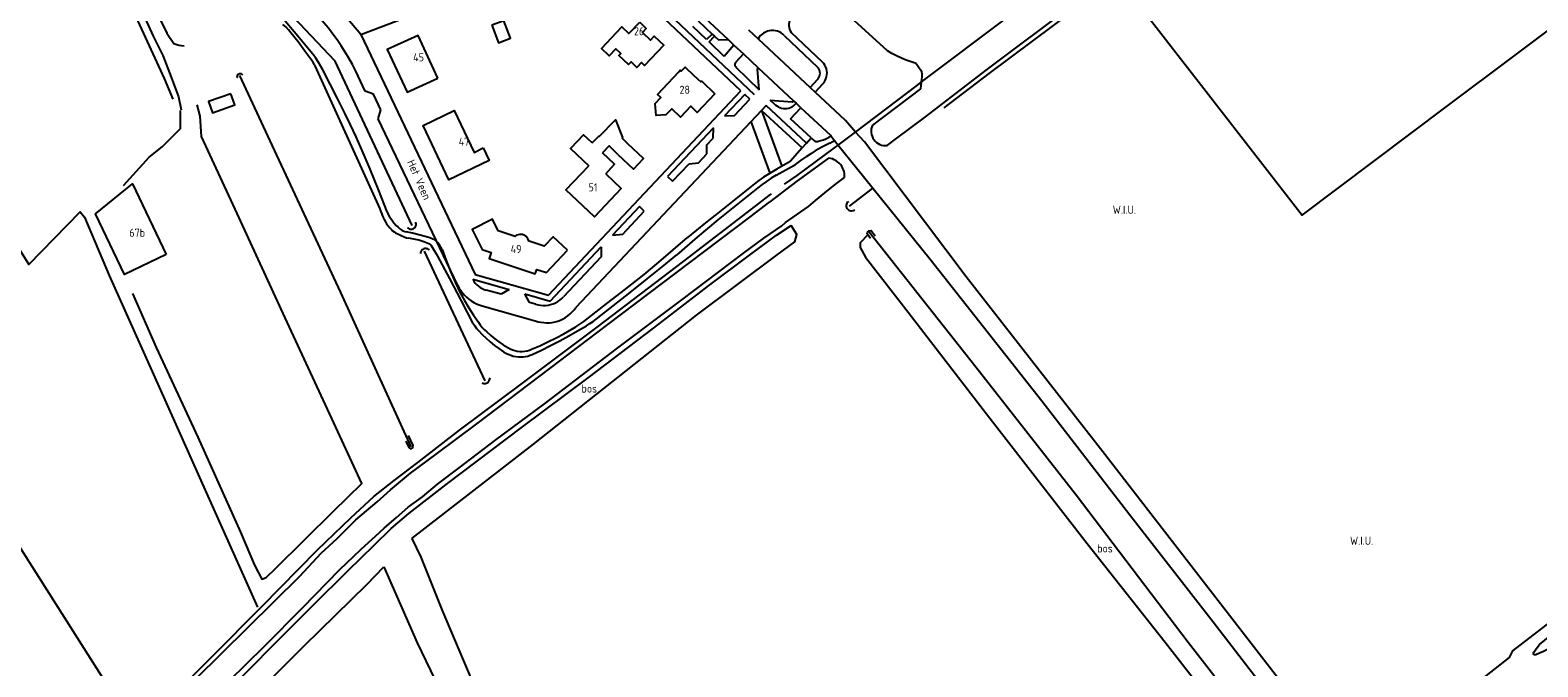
# Model space of a CAD drawing. Header units: metres. Extents: x 226218 to 240385, y 439369 to 449677.
# Tile 161 of 256: x 234520 to 234984, y 443655 to 443851. Entities that reach past the tile are written whole.
import ezdxf

# ---------------------------------------------------------------- set-up
doc = ezdxf.new("R2010")
doc.units = ezdxf.units.M
doc.header["$MEASUREMENT"] = 0
for name, color, linetype in [('CULTUURAANDUIDING', 253, 'Continuous'), ('DAKRAND', 4, 'Continuous'), ('DAKRAND-BYG', 4, 'Continuous'), ('FUNKTIEAAND', 253, 'Continuous'), ('HEG', 253, 'Continuous'), ('HOOFDGEBOUW', 4, 'Continuous'), ('HUISNUMMER', 253, 'Continuous'), ('INSTEEKSLOOT', 153, 'Continuous'), ('KANTVERH', 253, 'Continuous'), ('KANTWATER', 153, 'Continuous'), ('MIDSLTGREPPEL', 253, 'Continuous'), ('OVERIGEAFSCH', 253, 'Continuous'), ('OVLIJNOBJ', 253, 'Continuous'), ('RASTER', 253, 'Continuous'), ('SCHUTTING', 253, 'Continuous'), ('STRAATNAAM', 253, 'Continuous')]:
    doc.layers.add(name, color=color, linetype=linetype)
doc.styles.get("Standard").update_dxf_attribs({"font": 'iso.shx'})

msp = doc.modelspace()

# ---------------------------------------------------------------- linework, layer by layer
at = {"layer": 'DAKRAND'}
for points in [[(234693.08, 443815.91), (234695.12, 443818.01), (234695.29, 443817.84), (234700.27, 443822.99), (234702.46, 443817.54), (234702.33, 443817.4), (234704.13, 443815.65)], [(234701.05, 443812.37), (234698.3, 443815.04), (234696.29, 443812.87)], [(234669.4, 443787.08), (234669.71, 443787.36), (234670.06, 443787.58), (234670.44, 443787.73), (234670.84, 443787.82), (234671.26, 443787.84), (234671.67, 443787.78), (234672.06, 443787.64), (234672.42, 443787.45), (234672.74, 443787.19), (234673.02, 443786.88), (234673.23, 443786.52), (234673.38, 443786.13), (234673.45, 443785.73)]]:
    msp.add_lwpolyline(points, dxfattribs=at)
at = {"layer": 'DAKRAND-BYG'}
for points in [[(234662.25, 443852.11), (234664.29, 443846.73), (234667.97, 443848.13), (234665.93, 443853.51), (234662.25, 443852.11)], [(234581.87, 443831.03), (234575, 443828.59), (234576.22, 443825.15), (234583.1, 443827.59), (234581.87, 443831.03)], [(234561.96, 443781.55), (234549.13, 443775.41), (234540.21, 443794.05), (234551.57, 443803.27), (234561.96, 443781.55)]]:
    msp.add_lwpolyline(points, dxfattribs=at)
at = {"layer": 'HEG'}
msp.add_line((234621.91, 443849.25), (234691.02, 443875.6), dxfattribs=at)
at = {"layer": 'HOOFDGEBOUW'}
for points in [[(234707.74, 443853.03), (234709.75, 443851.11), (234708.6, 443849.91), (234711.06, 443847.56), (234712.22, 443848.78), (234715.19, 443845.95), (234709.25, 443839.72), (234708.31, 443840.62), (234706.9, 443839.14), (234705.11, 443840.85), (234704.28, 443839.98), (234701.36, 443842.76), (234701.97, 443843.4), (234700.41, 443844.88), (234698.34, 443842.71), (234695.94, 443845), (234702.23, 443851.6), (234704.4, 443849.53), (234707.74, 443853.03)], [(234645.63, 443835.81), (234639.52, 443848.97), (234629.99, 443844.59), (234636.13, 443831.46), (234645.63, 443835.81)], [(234730.93, 443831.03), (234725.47, 443825.27), (234723.47, 443827.16), (234720.35, 443823.86), (234717.63, 443826.43), (234715.82, 443824.52), (234712.8, 443824.29), (234712.51, 443827.99), (234714.26, 443829.84), (234713.21, 443830.83), (234719.81, 443837.8)], [(234719.81, 443837.8), (234720.22, 443838.23), (234720.54, 443837.93), (234721.76, 443839.22), (234724.45, 443836.66)], [(234724.45, 443836.66), (234726.58, 443834.64), (234726.83, 443834.91), (234730.93, 443831.03)], [(234659.59, 443814.33), (234661.42, 443810.48), (234648.99, 443804.55), (234641.03, 443821.23), (234650.65, 443825.82), (234656.77, 443812.98), (234659.59, 443814.33)], [(234693.08, 443815.91), (234690.43, 443818.43), (234686.4, 443814.18), (234692.05, 443808.82)], [(234701.05, 443812.37), (234705.87, 443807.81), (234708.95, 443811.09), (234704.13, 443815.65)], [(234697.27, 443806.41), (234702.08, 443801.86), (234693.8, 443793.12), (234685.04, 443801.41), (234692.05, 443808.82)], [(234697.27, 443806.41), (234700.03, 443809.32), (234696.29, 443812.87)], [(234669.4, 443787.08), (234664.18, 443788.82), (234662.39, 443792.39), (234656.14, 443789.27), (234659.23, 443783.11), (234661.97, 443782.18), (234661.37, 443780.27), (234675.55, 443775.56), (234676.06, 443776.96), (234679.02, 443776.01), (234685.49, 443782.88)], [(234685.49, 443782.88), (234681.12, 443787), (234678.38, 443784.08), (234673.45, 443785.73)]]:
    msp.add_lwpolyline(points, dxfattribs=at)
at = {"layer": 'INSTEEKSLOOT'}
for p, q in [((234784.04, 443844.22), (234772.69, 443854.6)), ((234792.87, 443840.36), (234794.35, 443838.24)), ((234583.96, 443835.98), (234583.92, 443836.04)), ((234794.17, 443832.56), (234779.41, 443821.38)), ((234794.42, 443834.57), (234794.17, 443832.56)), ((234794.54, 443835.55), (234794.42, 443834.57)), ((234765.87, 443811.19), (234756.09, 443804.12)), ((234756.09, 443804.12), (234747.84, 443797.76)), ((234752.62, 443791.44), (234759.73, 443796.32))]:
    msp.add_line(p, q, dxfattribs=at)
for points in [[(234795.72, 443823.93), (234814.43, 443838.25), (234841.05, 443858.22), (234867.97, 443878.41), (234868.75, 443879.01)], [(234792.87, 443840.36), (234791.33, 443840.84), (234789.82, 443841.38), (234788.33, 443841.99), (234786.86, 443842.67), (234785.43, 443843.42), (234784.04, 443844.22)], [(234583.92, 443836.04), (234583.85, 443836.3), (234583.86, 443836.56), (234583.94, 443836.81), (234584.09, 443837.02), (234584.3, 443837.18), (234584.55, 443837.27), (234584.81, 443837.28), (234585.07, 443837.21), (234585.29, 443837.07), (234585.46, 443836.87)], [(234794.35, 443838.24), (234794.5, 443837.72), (234794.59, 443837.18), (234794.63, 443836.64), (234794.61, 443836.09), (234794.54, 443835.55)], [(234783.95, 443815.08), (234786.54, 443817.01), (234795.72, 443823.93)], [(234779.41, 443821.38), (234779.2, 443820.83), (234779.07, 443820.25), (234779.01, 443819.67), (234779.03, 443819.08), (234779.12, 443818.5), (234779.29, 443817.94), (234779.54, 443817.4), (234779.85, 443816.91), (234780.22, 443816.45), (234780.65, 443816.05), (234781.13, 443815.71), (234781.65, 443815.44), (234782.21, 443815.24), (234782.78, 443815.11), (234783.37, 443815.05), (234783.95, 443815.08)], [(234770.77, 443805.23), (234770.8, 443805.85), (234770.76, 443806.46), (234770.66, 443807.06), (234770.48, 443807.65), (234770.24, 443808.22), (234769.94, 443808.75), (234769.58, 443809.25), (234769.16, 443809.7), (234768.7, 443810.1), (234768.19, 443810.44), (234767.65, 443810.73), (234767.07, 443810.95), (234766.48, 443811.1), (234765.87, 443811.19)], [(234759.73, 443796.32), (234761.9, 443798.2), (234764.74, 443800.56), (234767.9, 443803.08), (234770.77, 443805.23)], [(234718.96, 443775.95), (234741.64, 443793.08), (234747.84, 443797.76)], [(234772.03, 443797.88), (234771.77, 443797.66), (234771.57, 443797.38), (234771.43, 443797.06), (234771.36, 443796.72), (234771.37, 443796.37), (234771.46, 443796.04), (234771.61, 443795.73), (234771.83, 443795.46), (234772.11, 443795.24), (234772.42, 443795.09), (234772.75, 443795.02), (234773.1, 443795.01), (234773.44, 443795.08), (234773.75, 443795.23), (234774.03, 443795.44)], [(234615.34, 443684.46), (234621.89, 443690.8), (234626.46, 443694.98), (234629.03, 443697.38), (234632.9, 443700.64), (234636.48, 443703.8), (234640.88, 443706.93), (234645.52, 443710.83), (234652.18, 443715.88), (234663.45, 443724.5), (234678.39, 443735.63), (234701.06, 443752.8), (234720.72, 443767.59), (234739.73, 443781.95), (234745.95, 443786.55), (234751.51, 443790.4), (234752.62, 443791.44)], [(234778.81, 443786.44), (234777.79, 443787.91), (234777.88, 443788.46), (234778.45, 443788.83), (234779.05, 443788.9), (234780.26, 443787.28)], [(234515.5, 443595.27), (234552.37, 443632.22), (234571.11, 443650.92), (234603.08, 443682.6), (234609.64, 443689.64), (234614.57, 443694.13), (234620.35, 443699.88), (234626.9, 443705.43), (234631.05, 443709.1), (234637.2, 443714.23), (234645.08, 443720.06), (234657.65, 443729.39), (234680.09, 443746.51), (234697.93, 443760.03), (234718.96, 443775.95)], [(234635.71, 443724.11), (234636.63, 443722.15), (234637.18, 443721.79), (234637.87, 443722.11), (234638, 443722.72), (234636.58, 443725.82)], [(234508.59, 443577.76), (234520.58, 443589.56), (234538.32, 443606.98), (234554.08, 443622.81), (234570.4, 443639.53), (234592.2, 443661.02), (234604.02, 443672.9), (234615.34, 443684.46)]]:
    msp.add_lwpolyline(points, dxfattribs=at)
at = {"layer": 'KANTVERH'}
for p, q in [((234695.38, 443875.9), (234743.03, 443830.83)), ((234738.89, 443831.96), (234695.27, 443873.15)), ((234613.75, 443858.87), (234621.85, 443849.37)), ((234723.44, 443858.49), (234734.95, 443847.75)), ((234728.33, 443847.67), (234724.06, 443851.72)), ((234725.7, 443853.51), (234730.11, 443849.34)), ((234741.28, 443850.68), (234744.21, 443847.91)), ((234621.85, 443849.37), (234621.91, 443849.25)), ((234621.91, 443849.25), (234657.11, 443775.44)), ((234730.11, 443849.34), (234728.33, 443847.67)), ((234729.09, 443846.96), (234730.81, 443848.74)), ((234733.79, 443842.47), (234729.09, 443846.96)), ((234730.11, 443849.34), (234730.81, 443848.74)), ((234730.81, 443848.74), (234732.04, 443847.59)), ((234732.04, 443847.59), (234734.95, 443847.75)), ((234736.76, 443846.01), (234733.79, 443842.47)), ((234734.95, 443847.75), (234736.76, 443846.01)), ((234736.76, 443846.01), (234739.74, 443843.27)), ((234744.21, 443847.91), (234760.22, 443832.96)), ((234752.26, 443848.99), (234762.54, 443839.24)), ((234764.01, 443840.78), (234754.38, 443849.9)), ((234739.74, 443843.27), (234737.27, 443840.62)), ((234739.74, 443843.27), (234744.18, 443839.01)), ((234607.19, 443840.59), (234606.75, 443841.25)), ((234607.58, 443839.9), (234607.19, 443840.59)), ((234607.58, 443839.9), (234607.78, 443839.63)), ((234627.88, 443795.56), (234607.78, 443839.63)), ((234623.18, 443831.82), (234620.3, 443838.02)), ((234737.38, 443839.16), (234744.58, 443832.25)), ((234744, 443838.58), (234744.18, 443839.01)), ((234744.58, 443832.25), (234744, 443838.58)), ((234755.2, 443828.74), (234744.18, 443839.01)), ((234762.43, 443835.32), (234760.22, 443832.96)), ((234760.22, 443832.96), (234761.79, 443831.5)), ((234761.79, 443831.5), (234764.14, 443834.04)), ((234625.79, 443830.87), (234623.18, 443831.82)), ((234628.08, 443826.09), (234625.79, 443830.87)), ((234679.67, 443769.06), (234738.89, 443831.96)), ((234740.12, 443830.82), (234733.91, 443824.22)), ((234736.94, 443824.37), (234741.61, 443829.35)), ((234741.61, 443829.35), (234740.12, 443830.82)), ((234747.96, 443829.06), (234754.7, 443828.51)), ((234749.5, 443827.63), (234747.96, 443829.06)), ((234754.7, 443828.51), (234755.2, 443828.74)), ((234755.2, 443828.74), (234755.93, 443828.08)), ((234757.39, 443826.71), (234755.93, 443828.08)), ((234771.07, 443822.82), (234761.79, 443831.5)), ((234627.24, 443823.34), (234628.08, 443826.09)), ((234651.73, 443772.01), (234627.24, 443823.34)), ((234745.22, 443825.86), (234688.07, 443765.24)), ((234733.91, 443824.22), (234736.94, 443824.37)), ((234746.65, 443827.36), (234745.22, 443825.86)), ((234745.22, 443825.86), (234757.76, 443814.35)), ((234745.22, 443825.86), (234751.53, 443808.71)), ((234759.11, 443815.82), (234746.65, 443827.36)), ((234754.16, 443823.32), (234757.39, 443826.71)), ((234760.55, 443817.42), (234754.16, 443823.32)), ((234757.39, 443826.71), (234766.46, 443818.24)), ((234774.22, 443819.25), (234771.07, 443822.82)), ((234730.44, 443820.55), (234716.32, 443805.54)), ((234730.36, 443817.39), (234730.44, 443820.55)), ((234747.91, 443806.57), (234742.03, 443822.5)), ((234766.46, 443818.24), (234766.63, 443818.03)), ((234728.38, 443815.27), (234730.36, 443817.39)), ((234728.46, 443812.53), (234728.38, 443815.27)), ((234757.75, 443814.4), (234754.08, 443810.19)), ((234760.5, 443817.43), (234757.75, 443814.4)), ((234757.76, 443814.35), (234759.11, 443815.82)), ((234759.11, 443815.82), (234760.55, 443817.42)), ((234760.57, 443817.44), (234760.54, 443817.45)), ((234760.57, 443817.44), (234760.69, 443817.29)), ((234765.94, 443817.6), (234766.63, 443818.03)), ((234766.28, 443815.84), (234767.71, 443816.68)), ((234766.63, 443818.03), (234767.71, 443816.68)), ((234767.71, 443816.68), (234768.9, 443815.21)), ((234717.85, 443804.08), (234722.93, 443809.47)), ((234722.93, 443809.47), (234725.86, 443809.8)), ((234725.86, 443809.8), (234728.46, 443812.53)), ((234716.32, 443805.54), (234717.85, 443804.08)), ((234628.29, 443794.42), (234627.88, 443795.56)), ((234707.64, 443796.33), (234699.36, 443787.55)), ((234702.53, 443787.84), (234709.15, 443794.89)), ((234709.15, 443794.89), (234707.64, 443796.33)), ((234699.36, 443787.55), (234702.53, 443787.84)), ((234680.17, 443767.16), (234695.91, 443783.91)), ((234695.91, 443783.91), (234695.88, 443780.8)), ((234695.88, 443780.8), (234684.33, 443768.51)), ((234656.33, 443773.92), (234667.54, 443770.8)), ((234657.11, 443775.44), (234679.67, 443769.06)), ((234665.05, 443769.31), (234660.52, 443770.53)), ((234667.54, 443770.8), (234665.05, 443769.31)), ((234673.86, 443766.79), (234672.39, 443769.43)), ((234672.39, 443769.43), (234680.17, 443767.16)), ((234659.19, 443765.77), (234675.61, 443761.14)), ((234675.68, 443766.27), (234673.86, 443766.79))]:
    msp.add_line(p, q, dxfattribs=at)
for points in [[(234499.92, 443987.17), (234513.66, 443955.16), (234530.38, 443919.16), (234545.7, 443885.2), (234558.06, 443858.02), (234562.18, 443849.7), (234564.34, 443846.46), (234565.79, 443845.93), (234567.5, 443845.79)], [(234514.58, 443937.81), (234515.32, 443938.51), (234516.43, 443938.42), (234517.5, 443937.29), (234519.86, 443931.9), (234528.63, 443912.32), (234536.66, 443894.7), (234544.6, 443877.55), (234551.83, 443862.36), (234557.93, 443848.74), (234560.92, 443842.81), (234563.43, 443836.08), (234565.7, 443830.03), (234566.53, 443826.12)], [(234607.49, 443842.71), (234602.49, 443848.71), (234597.48, 443854.7)], [(234600.36, 443849.78), (234599.59, 443850.7), (234598.76, 443851.57), (234597.87, 443852.38)], [(234620.3, 443838.02), (234619.28, 443840), (234618.19, 443841.95), (234617.05, 443843.86), (234615.85, 443845.74), (234614.6, 443847.59), (234613.29, 443849.4), (234611.93, 443851.16), (234610.52, 443852.89), (234609.06, 443854.57)], [(234754.65, 443854.87), (234754.33, 443854.45), (234754.06, 443853.98), (234753.86, 443853.48), (234753.73, 443852.97), (234753.66, 443852.43), (234753.67, 443851.9), (234753.74, 443851.37), (234753.89, 443850.85), (234754.11, 443850.36), (234754.38, 443849.9)], [(234606.75, 443841.25), (234604.68, 443844.14), (234602.55, 443846.98), (234600.36, 443849.78)], [(234752.26, 443848.99), (234751.79, 443849.41), (234751.27, 443849.77), (234750.72, 443850.06), (234750.13, 443850.28), (234749.52, 443850.43), (234748.9, 443850.5), (234748.27, 443850.49), (234747.65, 443850.41), (234747.05, 443850.25), (234746.46, 443850.02), (234745.91, 443849.71), (234745.41, 443849.34), (234744.95, 443848.92), (234744.55, 443848.44), (234744.2, 443847.91)], [(234608.03, 443841.98), (234607.77, 443842.35), (234607.49, 443842.71)], [(234610.18, 443838.37), (234609.51, 443839.6), (234608.79, 443840.8), (234608.03, 443841.98)], [(234616.96, 443825.06), (234614.74, 443829.52), (234612.48, 443833.96), (234610.18, 443838.37)], [(234737.27, 443840.62), (234737.13, 443840.39), (234737.05, 443840.14), (234737.03, 443839.87), (234737.08, 443839.61), (234737.2, 443839.36), (234737.38, 443839.16)], [(234762.43, 443835.31), (234762.71, 443835.64), (234762.94, 443836.01), (234763.12, 443836.4), (234763.23, 443836.82), (234763.27, 443837.25), (234763.26, 443837.69), (234763.17, 443838.11), (234763.02, 443838.52), (234762.81, 443838.9), (234762.54, 443839.24)], [(234764.14, 443834.04), (234764.53, 443834.52), (234764.86, 443835.05), (234765.11, 443835.62), (234765.29, 443836.21), (234765.4, 443836.82), (234765.43, 443837.44), (234765.37, 443838.06), (234765.24, 443838.66), (234765.04, 443839.25), (234764.76, 443839.8), (234764.42, 443840.32), (234764.01, 443840.78)], [(234749.5, 443827.63), (234749.93, 443827.28), (234750.4, 443826.98), (234750.91, 443826.75), (234751.44, 443826.59), (234751.98, 443826.49), (234752.54, 443826.46), (234753.09, 443826.49), (234753.64, 443826.6), (234754.16, 443826.78), (234754.66, 443827.02), (234755.13, 443827.32), (234755.55, 443827.67), (234755.93, 443828.08)], [(234620.41, 443817.77), (234618.71, 443821.43), (234616.96, 443825.06)], [(234923.33, 443627.37), (234910.12, 443643.71), (234876.74, 443686.76), (234850.4, 443720.84), (234808.31, 443774.72), (234776.93, 443816.19), (234774.22, 443819.25)], [(234624.8, 443807.86), (234622.63, 443812.83), (234620.41, 443817.77)], [(234761.81, 443813.44), (234760.4, 443812.54), (234759.02, 443811.61)], [(234760.54, 443817.45), (234760.52, 443817.45), (234760.5, 443817.43)], [(234760.69, 443817.29), (234761.17, 443816.87), (234761.67, 443816.47)], [(234761.67, 443816.47), (234761.78, 443816.4), (234761.91, 443816.36)], [(234766.28, 443815.84), (234764.03, 443814.66), (234761.81, 443813.44)], [(234761.91, 443816.36), (234762.19, 443816.32), (234762.48, 443816.33), (234762.76, 443816.38)], [(234762.76, 443816.38), (234763.54, 443816.59), (234764.3, 443816.84), (234765.05, 443817.14)], [(234765.05, 443817.14), (234765.5, 443817.35), (234765.94, 443817.6)], [(234768.9, 443815.21), (234774.52, 443808.25), (234797.2, 443780.1), (234831.53, 443736.48), (234858.71, 443701.41), (234884.31, 443668.55), (234906.98, 443639.06), (234921.08, 443621.95)], [(234754.08, 443810.19), (234749.96, 443807.79), (234745.87, 443805.35)], [(234749.77, 443805.93), (234752.77, 443807.58), (234755.74, 443809.28)], [(234755.74, 443809.28), (234757.39, 443810.43), (234759.02, 443811.61)], [(234629.97, 443794.65), (234627.42, 443801.27), (234624.8, 443807.86)], [(234745.87, 443805.35), (234744.47, 443804.36), (234743.11, 443803.33)], [(234749.77, 443805.93), (234748.26, 443805.01), (234746.77, 443804.03)], [(234743.11, 443803.33), (234736.93, 443798.42), (234730.78, 443793.46)], [(234744.1, 443802.07), (234737.93, 443797.17), (234731.79, 443792.22)], [(234746.77, 443804.03), (234745.42, 443803.08), (234744.1, 443802.07)], [(234628.29, 443794.42), (234628.5, 443793.7), (234628.77, 443792.98), (234629.08, 443792.29), (234629.43, 443791.62)], [(234629.43, 443791.62), (234629.83, 443790.97), (234630.28, 443790.36), (234630.76, 443789.77), (234631.28, 443789.22)], [(234629.97, 443794.65), (234630.33, 443793.88), (234630.75, 443793.14)], [(234630.75, 443793.14), (234631.38, 443792.21), (234632.07, 443791.32), (234632.81, 443790.47)], [(234632.81, 443790.47), (234633.33, 443789.96), (234633.89, 443789.49), (234634.5, 443789.09)], [(234731.79, 443792.22), (234725.46, 443786.88), (234719.17, 443781.5)], [(234730.86, 443793.54), (234728.03, 443791.33), (234725.24, 443789.09), (234722.47, 443786.81)], [(234631.28, 443789.22), (234631.67, 443788.86), (234632.1, 443788.54), (234632.55, 443788.26)], [(234632.55, 443788.26), (234633.43, 443787.79), (234634.33, 443787.36), (234635.25, 443786.98)], [(234634.5, 443789.09), (234634.93, 443788.85), (234635.39, 443788.66), (234635.86, 443788.51)], [(234635.25, 443786.98), (234635.96, 443786.73), (234636.68, 443786.53)], [(234641.7, 443787.14), (234639.77, 443787.64), (234637.82, 443788.1), (234635.86, 443788.51)], [(234639.69, 443785.93), (234638.19, 443786.26), (234636.68, 443786.53)], [(234642.79, 443784.85), (234641.25, 443785.42), (234639.69, 443785.93)], [(234644.54, 443786.06), (234643.13, 443786.63), (234641.7, 443787.14)], [(234645.01, 443785.74), (234644.79, 443785.92), (234644.54, 443786.06)], [(234646.89, 443783.11), (234646.51, 443783.83), (234646.07, 443784.51), (234645.57, 443785.15), (234645.01, 443785.74)], [(234709.11, 443775.42), (234713.6, 443779.18), (234718.05, 443782.98), (234722.47, 443786.81)], [(234643.4, 443784.49), (234643.11, 443784.7), (234642.79, 443784.85)], [(234643.62, 443784.24), (234643.52, 443784.38), (234643.4, 443784.49)], [(234645.55, 443781.04), (234644.6, 443782.65), (234643.62, 443784.24)], [(234656.51, 443760.33), (234652.92, 443767.27), (234649.27, 443774.17), (234645.55, 443781.04)], [(234646.89, 443783.11), (234648.18, 443779.72), (234649.54, 443776.36), (234650.96, 443773.03), (234652.46, 443769.73)], [(234710.05, 443774.03), (234714.63, 443777.74), (234719.17, 443781.5)], [(234651.73, 443772.01), (234652.16, 443771.21), (234652.65, 443770.44), (234653.2, 443769.72), (234653.8, 443769.03), (234654.45, 443768.4), (234655.15, 443767.81), (234655.89, 443767.28), (234656.67, 443766.81), (234657.48, 443766.4), (234658.32, 443766.05), (234659.19, 443765.77)], [(234656.33, 443773.92), (234656.69, 443773.32), (234657.1, 443772.77), (234657.57, 443772.26), (234658.08, 443771.8), (234658.64, 443771.39), (234659.24, 443771.04), (234659.87, 443770.75), (234660.52, 443770.53)], [(234690.5, 443760.97), (234696.74, 443765.74), (234702.95, 443770.55), (234709.11, 443775.42)], [(234694.35, 443761.69), (234699.61, 443765.77), (234704.85, 443769.88), (234710.05, 443774.03)], [(234652.46, 443769.73), (234653.8, 443767.43), (234655.18, 443765.16), (234656.61, 443762.91), (234658.09, 443760.69)], [(234675.68, 443766.27), (234676.44, 443766.07), (234677.21, 443765.94), (234677.99, 443765.89), (234678.78, 443765.9), (234679.55, 443765.99), (234680.32, 443766.15), (234681.07, 443766.39), (234681.8, 443766.68), (234682.49, 443767.05), (234683.15, 443767.48), (234683.76, 443767.97), (234684.33, 443768.51)], [(234675.61, 443761.14), (234676.45, 443760.88), (234677.31, 443760.7), (234678.18, 443760.58), (234679.07, 443760.54), (234679.95, 443760.57), (234680.82, 443760.67), (234681.69, 443760.84), (234682.53, 443761.08), (234683.36, 443761.39), (234684.15, 443761.77), (234684.92, 443762.21), (234685.64, 443762.71), (234686.33, 443763.27), (234686.96, 443763.88), (234687.54, 443764.54), (234688.07, 443765.24)], [(234656.51, 443760.33), (234656.98, 443759.56), (234657.51, 443758.82), (234658.1, 443758.13)], [(234658.09, 443760.69), (234658.67, 443759.9), (234659.29, 443759.13), (234659.95, 443758.4), (234660.65, 443757.71)], [(234658.1, 443758.13), (234659.26, 443756.92), (234660.48, 443755.76), (234661.74, 443754.64), (234663.05, 443753.58), (234664.4, 443752.58), (234665.79, 443751.63)], [(234674.48, 443752.37), (234677.01, 443753.48), (234679.51, 443754.65), (234681.98, 443755.88), (234684.42, 443757.17), (234686.82, 443758.53)], [(234674.64, 443750.8), (234677.5, 443752.14), (234680.32, 443753.53), (234683.13, 443754.98), (234685.9, 443756.49), (234688.64, 443758.04), (234691.36, 443759.64)], [(234686.82, 443758.53), (234688.08, 443759.29), (234689.31, 443760.11), (234690.5, 443760.97)], [(234691.36, 443759.64), (234692.38, 443760.29), (234693.38, 443760.97), (234694.35, 443761.69)], [(234660.65, 443757.71), (234661.86, 443756.63), (234663.11, 443755.61), (234664.41, 443754.64), (234665.75, 443753.73), (234667.13, 443752.88)], [(235101.2, 443755.06), (235068.32, 443730.16), (235025.02, 443696.96), (234976.52, 443659.59), (234975.52, 443657.55), (234944.26, 443632.98), (234934.97, 443626.03)], [(234665.79, 443751.63), (234666.5, 443751.2), (234667.24, 443750.84), (234668.02, 443750.54), (234668.82, 443750.3), (234669.63, 443750.14), (234670.45, 443750.04)], [(234667.13, 443752.88), (234667.83, 443752.52), (234668.55, 443752.22), (234669.3, 443751.99), (234670.06, 443751.84), (234670.84, 443751.75)], [(234670.45, 443750.04), (234671.17, 443750.02), (234671.89, 443750.05), (234672.6, 443750.15), (234673.3, 443750.31), (234673.98, 443750.52), (234674.64, 443750.8)], [(234670.84, 443751.75), (234671.58, 443751.74), (234672.33, 443751.79), (234673.06, 443751.92), (234673.79, 443752.11), (234674.48, 443752.37)], [(234983.03, 443659.15), (234984.09, 443660.65), (234984.81, 443661.5), (235000.75, 443674.47), (235021.05, 443689.84), (235042.82, 443706.12), (235043.39, 443706.61), (235045.57, 443703.96), (235014.14, 443680.15), (234988.42, 443660.59)], [(234988.42, 443660.59), (234987.27, 443659.95), (234986.08, 443659.36), (234984.86, 443658.84), (234983.63, 443658.38)], [(234983.63, 443658.38), (234983.44, 443658.34), (234983.26, 443658.38), (234983.11, 443658.48), (234983, 443658.62), (234982.94, 443658.8), (234982.96, 443658.98), (234983.03, 443659.15)]]:
    msp.add_lwpolyline(points, dxfattribs=at)
at = {"layer": 'KANTWATER'}
msp.add_line((234660.2, 443742.72), (234641.49, 443782.58), dxfattribs=at)
for points in [[(234637.71, 443790.47), (234613.94, 443841.01), (234601.24, 443854.47)], [(234638.1, 443789.54), (234638.33, 443789.71), (234638.54, 443789.91), (234638.7, 443790.15), (234638.81, 443790.42)], [(234638.81, 443790.42), (234638.88, 443790.7), (234638.9, 443790.98), (234638.86, 443791.27), (234638.78, 443791.54)], [(234636.27, 443789.89), (234636.44, 443789.71), (234636.65, 443789.56), (234636.87, 443789.44), (234637.12, 443789.37)], [(234637.12, 443789.37), (234637.37, 443789.35), (234637.62, 443789.37), (234637.87, 443789.43), (234638.1, 443789.54)], [(234640.56, 443782.71), (234640.4, 443782.45), (234640.29, 443782.16), (234640.24, 443781.85)], [(234641.3, 443783.27), (234641.02, 443783.13), (234640.77, 443782.94), (234640.56, 443782.71)], [(234642.2, 443783.34), (234641.9, 443783.38), (234641.59, 443783.35), (234641.3, 443783.27)], [(234643.01, 443782.92), (234642.77, 443783.11), (234642.5, 443783.26), (234642.2, 443783.34)], [(234659.22, 443742.06), (234659.46, 443741.94), (234659.72, 443741.87), (234659.98, 443741.84)], [(234659.98, 443741.84), (234660.24, 443741.86), (234660.5, 443741.93), (234660.74, 443742.04)], [(234660.74, 443742.04), (234661, 443742.21), (234661.23, 443742.43), (234661.41, 443742.68)], [(234661.41, 443742.68), (234661.55, 443742.96), (234661.64, 443743.26), (234661.68, 443743.57)]]:
    msp.add_lwpolyline(points, dxfattribs=at)
at = {"layer": 'MIDSLTGREPPEL'}
msp.add_line((234772.3, 443796.47), (234779.41, 443801.89), dxfattribs=at)
for points in [[(234530.91, 443902.82), (234538.17, 443886.96), (234547.39, 443866.21), (234561.31, 443835.73), (234563.99, 443829.39)], [(234584.49, 443836.6), (234593.13, 443818.04), (234615.61, 443769.86), (234637.32, 443722.34)], [(234718.71, 443509.49), (234746.59, 443530.15), (234768.87, 443546.58), (234806.92, 443574), (234846.47, 443602.69), (234847.58, 443603.11), (234848.47, 443602.06), (234873.18, 443570.29), (234874.12, 443569.52), (234875.26, 443570.08), (234919.07, 443605.89), (234919.64, 443606.53), (234919.21, 443607.41), (234876.64, 443662.15), (234842.1, 443707.45), (234811.21, 443746.85), (234778.37, 443788.46)], [(234637.55, 443694.16), (234640.31, 443688.38), (234646.9, 443672), (234656.03, 443650.4)], [(234628.96, 443685.39), (234639.23, 443662.08), (234656.89, 443625.37), (234676.58, 443581.11), (234697.4, 443536.67), (234709.24, 443509.54), (234713.86, 443499.25), (234714.95, 443497.36), (234715.73, 443497.22)]]:
    msp.add_lwpolyline(points, dxfattribs=at)
at = {"layer": 'OVERIGEAFSCH'}
msp.add_line((234768.9, 443815.21), (234774.22, 443819.25), dxfattribs=at)
for points in [[(234794.42, 443834.57), (234821.64, 443854.96), (234849.74, 443875.85), (234863.37, 443886.15)], [(234801.49, 443826.7), (234815.37, 443837.25), (234842.03, 443857.15), (234869.05, 443877.33), (234869.67, 443877.8)], [(234774.22, 443819.25), (234793.27, 443833.71), (234794.42, 443834.57)], [(234752.36, 443803.18), (234756.2, 443805.86), (234767.32, 443814.02), (234768.9, 443815.21)], [(234367.41, 443448.99), (234390.71, 443472.63), (234413.27, 443494.68), (234425.42, 443507.4), (234439.29, 443521.1), (234462.59, 443544.61), (234483.04, 443565.11), (234504.46, 443586.45), (234530.15, 443611.97), (234551.32, 443632.94), (234575.97, 443657.78), (234591.42, 443673.22), (234608.53, 443690.68), (234618.84, 443700.48), (234625.88, 443707.04), (234632.13, 443711.97), (234639.43, 443717.49), (234652.29, 443727.51), (234671.2, 443741.65), (234694.66, 443759.23), (234721.37, 443779.46), (234742.21, 443795.5), (234747.6, 443799.66), (234748.33, 443800.18)], [(234507.28, 443573.9), (234531.99, 443598.56), (234554.21, 443620.78), (234576.21, 443642.49), (234596.6, 443663.05), (234607.08, 443673.48), (234617.95, 443684.27), (234625.95, 443692.05), (234631.23, 443697.23), (234636.71, 443701.86), (234648.15, 443710.74), (234671.71, 443728.53), (234691.93, 443743.59), (234711.98, 443758.89), (234729.32, 443772.23), (234741.53, 443781.31), (234749.85, 443787.55), (234754.4, 443790.5)]]:
    msp.add_lwpolyline(points, dxfattribs=at)
at = {"layer": 'OVLIJNOBJ'}
for points in [[(234637.55, 443694.16), (234675.05, 443723.18), (234725.22, 443762.84), (234750.09, 443781.48), (234755.54, 443785.49), (234756.09, 443787.68), (234754.42, 443790.48)], [(234778.02, 443787.57), (234775.63, 443785.18), (234775.65, 443783.73), (234777.32, 443780.72), (234790.46, 443763.85), (234814.57, 443732.53), (234845.55, 443692.57), (234869.51, 443662.28), (234892.78, 443632.52), (234907.9, 443613.7), (234911.16, 443609.94), (234912.93, 443609.81), (234915.7, 443611.93)], [(234350.61, 443415.22), (234353.89, 443416.09), (234359.47, 443417.52), (234363.39, 443420.14), (234370.73, 443426.68), (234395.43, 443451.24), (234433.58, 443490.72), (234478.88, 443535.58), (234524.76, 443581.89), (234564.18, 443620.85), (234604.55, 443661.22), (234623.72, 443680.03), (234628.96, 443685.39)]]:
    msp.add_lwpolyline(points, dxfattribs=at)
at = {"layer": 'RASTER'}
for points in [[(234435.05, 443912.12), (234442.23, 443901.94), (234457.1, 443878.61), (234489.72, 443826.33), (234519.68, 443778.43), (234535.43, 443794.73), (234536.78, 443793.08), (234544.35, 443775.07), (234559.83, 443740.75), (234574.38, 443708.15), (234590.05, 443673.01)], [(234858.84, 443861.81), (234881.43, 443832.6), (234911.7, 443793.68), (234956.02, 443827), (234998.59, 443858.77), (235032.62, 443883.81)], [(234349.79, 443816.18), (234368.8, 443835.64), (234388.61, 443855.65), (234401.99, 443869.41), (234421.09, 443840.03), (234460.35, 443779.06), (234499.14, 443719.28), (234541.23, 443653.11), (234552.47, 443635.41)]]:
    msp.add_lwpolyline(points, dxfattribs=at)
at = {"layer": 'SCHUTTING'}
for points in [[(234551.53, 443769.6), (234558.84, 443752.91), (234571.71, 443725.35), (234584.81, 443696.11), (234589.15, 443685.9), (234591.4, 443681.65), (234592.7, 443682.15), (234595.56, 443684.91), (234613.42, 443702.54), (234622.18, 443711.05), (234613.58, 443729.7), (234598.59, 443762.07), (234583.14, 443795.47), (234572.84, 443817.89), (234572.36, 443824.17), (234571.48, 443827.58)], [(234548.84, 443802.82), (234556.7, 443811.54), (234560.7, 443814.73), (234566.33, 443820.37), (234566.33, 443825.85)]]:
    msp.add_lwpolyline(points, dxfattribs=at)

# ---------------------------------------------------------------- texts
at = {"layer": 'CULTUURAANDUIDING'}
for p in [(234689.82, 443739.05), (234848.61, 443689.85)]:
    msp.add_text('bos', height=2.5, dxfattribs=at).set_placement(p)
at = {"layer": 'FUNKTIEAAND'}
for p in [(234853.4, 443794.06), (234926.46, 443692.2)]:
    msp.add_text('W.I.U.', height=2.5, dxfattribs=at).set_placement(p)
at = {"layer": 'HUISNUMMER'}
for s, p in [('26', (234706, 443849)), ('45', (234638, 443841)), ('28', (234720, 443831)), ('47', (234652, 443815)), ('51', (234692, 443801)), ('67b', (234550.59, 443786.99)), ('49', (234668, 443782))]:
    msp.add_text(s, height=2.5, dxfattribs=at).set_placement(p)
at = {"layer": 'STRAATNAAM'}
msp.add_text('Het Veen', height=2.5, rotation=293.6425, dxfattribs=at).set_placement((234636.07, 443810.03))

doc.saveas('drawing.dxf')
